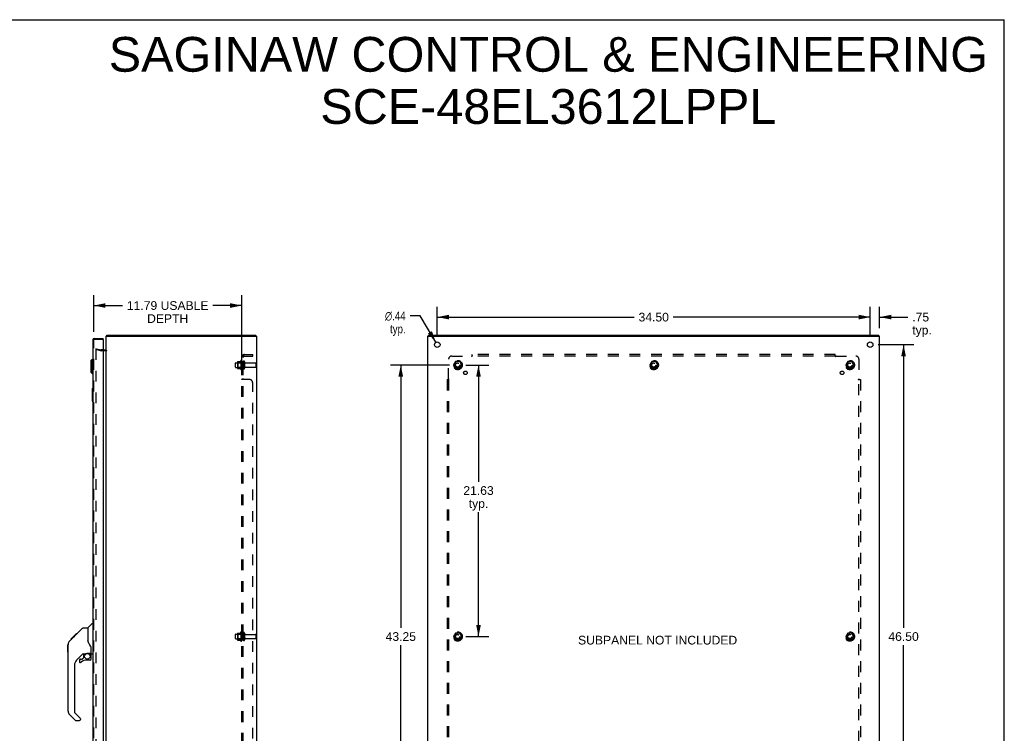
# Model space of a CAD drawing. Header units: inches. Extents: x 0 to 157, y 0 to 102.
# Tile 9 of 9: x 78 to 157, y 45 to 102. Entities that reach past the tile are written whole.
import ezdxf

# ---------------------------------------------------------------- set-up
doc = ezdxf.new("R2010")
doc.units = ezdxf.units.IN
doc.header["$LTSCALE"] = 8.630769
doc.header["$MEASUREMENT"] = 0
doc.linetypes.add('HIDDEN', pattern=[0.2, 0.1, -0.1])
doc.layers.get('0').update_dxf_attribs({"linetype": 'CONTINUOUS'})
for name, color, linetype in [('DEFAULT_2', 8, 'HIDDEN'), ('DIMENSIONS', 7, 'CONTINUOUS'), ('DOOR_ASSEMBLY', 7, 'CONTINUOUS'), ('SUBPANEL', 7, 'CONTINUOUS')]:
    doc.layers.add(name, color=color, linetype=linetype)
doc.styles.get("Standard").update_dxf_attribs({"font": 'arial.ttf'})
doc.styles.add('TEXTSTYLE_1', font='gdt', dxfattribs={"width": 0.8})
doc.dimstyles.new('DIMSTYLE_1', dxfattribs={"dimtxt": 0.692308, "dimasz": 0.923077, "dimexe": 0.09, "dimexo": 0.07, "dimgap": 0.0375, "dimtad": 0, "dimtih": 1, "dimtoh": 1, "dimzin": 4, "dimdsep": 46, "dimtxsty": 'Standard', "dimblk": '_FILLED', "dimblk1": '_FILLED', "dimblk2": '_FILLED', "dimcen": 0.09, "dimadec": 3, "dimazin": 1, "dimtfac": 1, "dimtdec": 3, "dimtofl": 0, "dimtmove": 0, "dimatfit": 3, "dimldrblk": '_FILLED', "dimfxl": 0, "dimtolj": 1, "dimtzin": 4, "dimarcsym": 0})
doc.dimstyles.new('DIMSTYLE_2', dxfattribs={"dimtxt": 0.692308, "dimasz": 0.923077, "dimexe": 0.09, "dimexo": 0.07, "dimgap": 0.09, "dimtad": 0, "dimtih": 1, "dimtoh": 1, "dimzin": 4, "dimdsep": 46, "dimtxsty": 'Standard', "dimblk": '_FILLED', "dimblk1": '_FILLED', "dimblk2": '_FILLED', "dimcen": 0.09, "dimadec": 3, "dimazin": 1, "dimtfac": 1, "dimtdec": 3, "dimtofl": 0, "dimtmove": 0, "dimatfit": 1, "dimldrblk": '_FILLED', "dimfxl": 0, "dimtolj": 1, "dimtzin": 4, "dimarcsym": 0})

# ---------------------------------------------------------------- blocks, each defined once
blk = doc.blocks.new('_FILLED')
at = {"color": 0, "linetype": 'ByBlock'}
blk.add_solid([(0, 0), (-1, 0.2), (-1, -0.2)], dxfattribs=at)
blk = doc.blocks.new('*D6')
at = {"layer": 'DIMENSIONS', "color": 2, "linetype": 'Continuous'}
for p, q in [((84.359, 76.685), (84.359, 79.602)), ((96.152, 73.521), (96.152, 79.602)), ((84.359, 78.771), (86.661, 78.771)), ((96.152, 78.771), (93.85, 78.771))]:
    blk.add_line(p, q, dxfattribs=at)
at = {"layer": 'DIMENSIONS', "color": 2, "linetype": 'Continuous', "xscale": 0.9230769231, "yscale": 0.9230769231, "zscale": 0.9230769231, "rotation": 180}
blk.add_blockref('_FILLED', (84.359, 78.771), dxfattribs=at)
at = {"layer": 'DIMENSIONS', "color": 2, "linetype": 'Continuous', "xscale": 0.9230769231, "yscale": 0.9230769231, "zscale": 0.9230769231}
blk.add_blockref('_FILLED', (96.152, 78.771), dxfattribs=at)
at = {"layer": 'DIMENSIONS', "color": 2, "linetype": 'Continuous', "insert": (90.255, 79.117), "char_height": 0.69231, "width": 6.49585, "attachment_point": 2, "line_spacing_factor": 0.9}
blk.add_mtext('11.79 USABLE\\PDEPTH', dxfattribs=at)
blk = doc.blocks.new('*D7')
at = {"layer": 'DIMENSIONS', "color": 2, "linetype": 'Continuous'}
for p, q in [((111.736, 76.302), (111.736, 78.68)), ((146.236, 76.302), (146.236, 78.68)), ((111.736, 77.849), (127.43, 77.849)), ((146.236, 77.849), (130.541, 77.849))]:
    blk.add_line(p, q, dxfattribs=at)
at = {"layer": 'DIMENSIONS', "color": 2, "linetype": 'Continuous', "xscale": 0.9230769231, "yscale": 0.9230769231, "zscale": 0.9230769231, "rotation": 180}
blk.add_blockref('_FILLED', (111.736, 77.849), dxfattribs=at)
at = {"layer": 'DIMENSIONS', "color": 2, "linetype": 'Continuous', "xscale": 0.9230769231, "yscale": 0.9230769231, "zscale": 0.9230769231}
blk.add_blockref('_FILLED', (146.236, 77.849), dxfattribs=at)
at = {"layer": 'DIMENSIONS', "color": 2, "linetype": 'Continuous', "insert": (128.986, 78.195), "char_height": 0.6923, "width": 2.41922, "attachment_point": 2, "line_spacing_factor": 0.9}
blk.add_mtext('34.50', dxfattribs=at)
blk = doc.blocks.new('*D8')
at = {"layer": 'DIMENSIONS', "color": 2, "linetype": 'Continuous'}
for p, q in [((146.882, 75.656), (149.726, 75.656)), ((148.895, 75.656), (148.895, 53.098)), ((148.895, 29.156), (148.895, 51.714)), ((146.882, 29.156), (149.726, 29.156))]:
    blk.add_line(p, q, dxfattribs=at)
at = {"layer": 'DIMENSIONS', "color": 2, "linetype": 'Continuous', "xscale": 0.9230769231, "yscale": 0.9230769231, "zscale": 0.9230769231}
for p, rotation in [((148.895, 75.656), 90), ((148.895, 29.156), 270)]:
    blk.add_blockref('_FILLED', p, dxfattribs=dict(at, rotation=rotation))
at = {"layer": 'DIMENSIONS', "color": 2, "linetype": 'Continuous', "insert": (148.895, 52.752), "char_height": 0.6923, "width": 2.41922, "attachment_point": 2, "line_spacing_factor": 0.9}
blk.add_mtext('46.50', dxfattribs=at)
blk = doc.blocks.new('*D9')
at = {"layer": 'DIMENSIONS', "color": 2, "linetype": 'Continuous'}
for p, q in [((110.372, 77.946), (109.565, 77.946)), ((111.624, 75.844), (110.372, 77.946))]:
    blk.add_line(p, q, dxfattribs=at)
at = {"layer": 'DIMENSIONS', "color": 2, "linetype": 'Continuous', "xscale": 0.9230769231, "yscale": 0.9230769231, "zscale": 0.9230769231, "rotation": 300.7566324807}
blk.add_blockref('_FILLED', (111.624, 75.844), dxfattribs=at)
at = {"layer": 'DIMENSIONS', "color": 2, "linetype": 'Continuous', "insert": (109.219, 78.293), "char_height": 0.69231, "width": 2.26651, "attachment_point": 3, "line_spacing_factor": 0.9, "style": 'TEXTSTYLE_1'}
blk.add_mtext('{\\fgdt;n}\\fArial;.44\\Ptyp.', dxfattribs=at)
blk = doc.blocks.new('*D11')
at = {"layer": 'DIMENSIONS', "color": 2, "linetype": 'Continuous'}
for p, q in [((146.236, 76.302), (146.236, 78.68)), ((146.986, 76.977), (146.986, 78.68)), ((146.236, 77.849), (144.389, 77.849)), ((146.986, 77.849), (149.241, 77.849))]:
    blk.add_line(p, q, dxfattribs=at)
at = {"layer": 'DIMENSIONS', "color": 2, "linetype": 'Continuous', "xscale": 0.9230769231, "yscale": 0.9230769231, "zscale": 0.9230769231}
blk.add_blockref('_FILLED', (146.236, 77.849), dxfattribs=at)
at = {"layer": 'DIMENSIONS', "color": 2, "linetype": 'Continuous', "xscale": 0.9230769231, "yscale": 0.9230769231, "zscale": 0.9230769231, "rotation": 180}
blk.add_blockref('_FILLED', (146.986, 77.849), dxfattribs=at)
at = {"layer": 'DIMENSIONS', "color": 2, "linetype": 'Continuous', "insert": (149.587, 78.195), "char_height": 0.6923, "width": 1.55705, "attachment_point": 1, "line_spacing_factor": 0.9}
blk.add_mtext('.75\\Ptyp.', dxfattribs=at)
blk = doc.blocks.new('*D12')
at = {"layer": 'DIMENSIONS', "color": 2, "linetype": 'Continuous'}
for p, q in [((112.714, 74.031), (107.999, 74.031)), ((108.83, 74.031), (108.83, 53.098)), ((108.83, 30.781), (108.83, 51.714)), ((112.714, 30.781), (107.999, 30.781))]:
    blk.add_line(p, q, dxfattribs=at)
at = {"layer": 'DIMENSIONS', "color": 2, "linetype": 'Continuous', "xscale": 0.9230769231, "yscale": 0.9230769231, "zscale": 0.9230769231}
for p, rotation in [((108.83, 74.031), 90), ((108.83, 30.781), 270)]:
    blk.add_blockref('_FILLED', p, dxfattribs=dict(at, rotation=rotation))
at = {"layer": 'DIMENSIONS', "color": 2, "linetype": 'Continuous', "insert": (108.83, 52.752), "char_height": 0.6923, "width": 2.41922, "attachment_point": 2, "line_spacing_factor": 0.9}
blk.add_mtext('43.25', dxfattribs=at)
blk = doc.blocks.new('*D13')
at = {"layer": 'DIMENSIONS', "color": 2, "linetype": 'Continuous'}
for p, q in [((114.007, 74.031), (115.854, 74.031)), ((115.023, 74.031), (115.023, 64.727)), ((115.023, 52.406), (115.023, 62.304)), ((114.007, 52.406), (115.854, 52.406))]:
    blk.add_line(p, q, dxfattribs=at)
at = {"layer": 'DIMENSIONS', "color": 2, "linetype": 'Continuous', "xscale": 0.9230769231, "yscale": 0.9230769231, "zscale": 0.9230769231}
for p, rotation in [((115.023, 74.031), 90), ((115.023, 52.406), 270)]:
    blk.add_blockref('_FILLED', p, dxfattribs=dict(at, rotation=rotation))
at = {"layer": 'DIMENSIONS', "color": 2, "linetype": 'Continuous', "insert": (115.023, 64.381), "char_height": 0.6923, "width": 2.41922, "attachment_point": 2, "line_spacing_factor": 0.9}
blk.add_mtext('21.63\\Ptyp.', dxfattribs=at)

msp = doc.modelspace()

# ---------------------------------------------------------------- linework, layer by layer
at = {"color": 7, "linetype": 'Continuous'}
for p, q in [((0, 101.538), (156.923, 101.538)), ((156.923, 0), (156.923, 101.538)), ((85.415, 76.331), (85.415, 76.406)), ((97.289, 76.331), (97.289, 76.406)), ((111.049, 76.331), (111.049, 76.406)), ((146.923, 76.331), (146.923, 76.406))]:
    msp.add_line(p, q, dxfattribs=at)
at = {"color": 3, "linetype": 'Continuous'}
for p, q in [((85.352, 28.481), (85.352, 76.331)), ((85.352, 76.331), (97.352, 76.331)), ((85.415, 76.406), (97.289, 76.406)), ((97.352, 28.481), (97.352, 76.331)), ((110.986, 28.481), (110.986, 76.331)), ((110.986, 76.331), (146.986, 76.331)), ((111.049, 76.406), (146.923, 76.406)), ((146.986, 28.481), (146.986, 76.331)), ((85.109, 75.231), (85.31, 75.231))]:
    msp.add_line(p, q, dxfattribs=at)
for points in [[(85.39, 76.375), (85.391, 76.377), (85.393, 76.378), (85.394, 76.38), (85.396, 76.382), (85.397, 76.385), (85.398, 76.387), (85.401, 76.392)], [(85.401, 76.392), (85.402, 76.394), (85.403, 76.396), (85.404, 76.398), (85.405, 76.399), (85.407, 76.401), (85.408, 76.403), (85.409, 76.404), (85.411, 76.405), (85.412, 76.405), (85.413, 76.406), (85.414, 76.406), (85.415, 76.406)]]:
    msp.add_lwpolyline(points, dxfattribs=at)
for centre in [(111.736, 75.656), (146.236, 75.656)]:
    msp.add_circle(centre, 0.219, dxfattribs=at)
for centre, radius, start, end in [((85.469, 76.289), 0.117, 132.55692, 158.95785), ((85.31, 75.273), 0.042, 270, 340.14177)]:
    msp.add_arc(centre, radius, start, end, dxfattribs=at)
at = {"layer": 'DEFAULT_2', "color": 8, "linetype": 'HIDDEN'}
for p, q in [((84.559, 75.335), (84.539, 75.263)), ((84.559, 75.328), (84.557, 75.328)), ((84.559, 75.335), (84.945, 75.232)), ((84.539, 75.31), (84.539, 75.308)), ((84.539, 75.308), (84.539, 29.504)), ((84.925, 75.159), (84.539, 75.263)), ((85.109, 75.231), (84.951, 75.231)), ((85.31, 75.156), (84.951, 75.156)), ((95.652, 73.873), (95.652, 74.188)), ((95.682, 74.218), (96.277, 74.218)), ((95.682, 73.843), (96.277, 73.843)), ((95.816, 74.286), (95.816, 73.775)), ((95.836, 74.214), (95.816, 74.234)), ((95.836, 73.847), (95.816, 73.827)), ((95.826, 74.308), (96.054, 74.308)), ((95.836, 74.214), (95.836, 73.847)), ((96.132, 74.214), (95.836, 74.214)), ((96.132, 73.847), (95.836, 73.847)), ((96.082, 74.387), (96.082, 73.675)), ((96.132, 74.214), (96.152, 74.234)), ((96.132, 74.214), (96.132, 73.847)), ((96.132, 73.847), (96.152, 73.827)), ((96.152, 74.365), (96.152, 73.697)), ((96.277, 74.288), (96.277, 73.773)), ((96.387, 74.288), (96.387, 73.773)), ((96.449, 74.196), (97.247, 74.196)), ((96.449, 73.866), (97.247, 73.866)), ((97.277, 74.166), (97.277, 73.896)), ((113.197, 74.303), (113.043, 74.036)), ((113.043, 74.026), (113.197, 73.758)), ((113.515, 74.308), (113.206, 74.308)), ((113.678, 74.036), (113.524, 74.303)), ((113.524, 73.758), (113.678, 74.026)), ((128.822, 74.303), (128.668, 74.036)), ((128.668, 74.026), (128.822, 73.758)), ((129.14, 74.308), (128.831, 74.308)), ((129.303, 74.036), (129.149, 74.303)), ((129.149, 73.758), (129.303, 74.026)), ((144.447, 74.303), (144.293, 74.036)), ((144.293, 74.026), (144.447, 73.758)), ((144.765, 74.308), (144.456, 74.308)), ((144.928, 74.036), (144.774, 74.303)), ((144.774, 73.758), (144.928, 74.026)), ((95.826, 73.753), (96.054, 73.753)), ((113.515, 73.753), (113.206, 73.753)), ((129.14, 73.753), (128.831, 73.753)), ((144.765, 73.753), (144.456, 73.753)), ((95.682, 52.593), (96.277, 52.593)), ((95.816, 52.661), (95.816, 52.15)), ((95.836, 52.589), (95.816, 52.609)), ((95.826, 52.683), (96.054, 52.683)), ((96.132, 52.589), (95.836, 52.589)), ((95.836, 52.589), (95.836, 52.222)), ((96.082, 52.762), (96.082, 52.05)), ((96.132, 52.589), (96.152, 52.609)), ((96.132, 52.589), (96.132, 52.222)), ((96.152, 52.74), (96.152, 52.072)), ((96.277, 52.663), (96.277, 52.148)), ((96.387, 52.663), (96.387, 52.148)), ((96.449, 52.571), (97.247, 52.571)), ((113.197, 52.678), (113.043, 52.411)), ((113.515, 52.683), (113.206, 52.683)), ((113.678, 52.411), (113.524, 52.678)), ((144.447, 52.678), (144.293, 52.411)), ((144.765, 52.683), (144.456, 52.683)), ((144.928, 52.411), (144.774, 52.678)), ((95.652, 52.248), (95.652, 52.563)), ((95.682, 52.218), (96.277, 52.218)), ((95.836, 52.222), (95.816, 52.202)), ((95.826, 52.128), (96.054, 52.128)), ((96.132, 52.222), (95.836, 52.222)), ((96.132, 52.222), (96.152, 52.202)), ((96.449, 52.241), (97.247, 52.241)), ((97.277, 52.541), (97.277, 52.271)), ((113.043, 52.401), (113.197, 52.133)), ((113.515, 52.128), (113.206, 52.128)), ((113.524, 52.133), (113.678, 52.401)), ((144.293, 52.401), (144.447, 52.133)), ((144.765, 52.128), (144.456, 52.128)), ((144.774, 52.133), (144.928, 52.401))]:
    msp.add_line(p, q, dxfattribs=at)
for points in [[(84.557, 75.328), (84.555, 75.328), (84.553, 75.327), (84.551, 75.326), (84.549, 75.325), (84.547, 75.324), (84.545, 75.322), (84.544, 75.321), (84.542, 75.319), (84.541, 75.317), (84.54, 75.315), (84.54, 75.313), (84.539, 75.31)], [(84.563, 75.327), (84.561, 75.328), (84.559, 75.328), (84.559, 75.328)]]:
    msp.add_lwpolyline(points, dxfattribs=at)
for centre, radius in [((113.361, 74.031), 0.372), ((113.361, 74.031), 0.356), ((113.361, 74.031), 0.312), ((113.361, 74.031), 0.204), ((113.361, 74.031), 0.188), ((113.361, 74.031), 0.183), ((113.361, 74.031), 0.165), ((128.986, 74.031), 0.372), ((128.986, 74.031), 0.356), ((128.986, 74.031), 0.312), ((128.986, 74.031), 0.204), ((128.986, 74.031), 0.188), ((128.986, 74.031), 0.183), ((128.986, 74.031), 0.165), ((144.611, 74.031), 0.372), ((144.611, 74.031), 0.356), ((144.611, 74.031), 0.312), ((144.611, 74.031), 0.204), ((144.611, 74.031), 0.188), ((144.611, 74.031), 0.183), ((144.611, 74.031), 0.165), ((113.361, 52.406), 0.372), ((113.361, 52.406), 0.356), ((113.361, 52.406), 0.312), ((113.361, 52.406), 0.204), ((113.361, 52.406), 0.188), ((113.361, 52.406), 0.183), ((113.361, 52.406), 0.165), ((144.611, 52.406), 0.372), ((144.611, 52.406), 0.356), ((144.611, 52.406), 0.312), ((144.611, 52.406), 0.204), ((144.611, 52.406), 0.188), ((144.611, 52.406), 0.183), ((144.611, 52.406), 0.165)]:
    msp.add_circle(centre, radius, dxfattribs=at)
for centre, radius, start, end in [((84.951, 75.256), 0.1, 255, 270), ((84.951, 75.256), 0.025, 255, 270), ((85.31, 75.273), 0.117, 270, 326.90018), ((95.682, 74.188), 0.03, 90, 180), ((95.682, 73.873), 0.03, 180, 270), ((95.957, 74.286), 0.141, 174.79195, 180), ((95.957, 73.775), 0.141, 180, 185.20805), ((95.826, 74.298), 0.01, 90, 174.80617), ((95.826, 73.763), 0.01, 185.19383, 270), ((96.035, 74.318), 0.01, 270, 336.03207), ((96.682, 74.031), 0.698, 149.33687, 156.03207), ((96.114, 74.365), 0.0384, 0, 145.55034), ((96.332, 74.288), 0.055, 0, 180), ((96.332, 73.773), 0.055, 180, 360), ((96.449, 74.258), 0.0625, 180, 270), ((96.449, 73.803), 0.0625, 90, 180), ((97.247, 74.166), 0.03, 0, 90), ((97.247, 73.896), 0.03, 270, 360), ((113.052, 74.031), 0.01, 150.01268, 209.98829), ((113.206, 74.298), 0.01, 90.01235, 149.98915), ((113.206, 73.763), 0.01, 210.01204, 269.98872), ((113.515, 74.298), 0.01, 30.01204, 89.98872), ((113.515, 73.763), 0.01, 270.01235, 329.98915), ((113.669, 74.031), 0.01, 330.01268, 29.98829), ((128.677, 74.031), 0.01, 150.01268, 209.98829), ((128.831, 74.298), 0.01, 90.01235, 149.98915), ((128.831, 73.763), 0.01, 210.01204, 269.98872), ((129.14, 74.298), 0.01, 30.01204, 89.98872), ((129.14, 73.763), 0.01, 270.01235, 329.98915), ((129.294, 74.031), 0.01, 330.01268, 29.98829), ((144.302, 74.031), 0.01, 150.01268, 209.98829), ((144.456, 74.298), 0.01, 90.01235, 149.98915), ((144.456, 73.763), 0.01, 210.01204, 269.98872), ((144.765, 74.298), 0.01, 30.01204, 89.98872), ((144.765, 73.763), 0.01, 270.01235, 329.98915), ((144.919, 74.031), 0.01, 330.01268, 29.98829), ((96.035, 73.743), 0.01, 23.96793, 90), ((96.682, 74.031), 0.698, 203.96793, 210.66313), ((96.114, 73.697), 0.0384, 214.44966, 360), ((95.682, 52.563), 0.03, 90, 180), ((95.957, 52.661), 0.141, 174.79195, 180), ((95.826, 52.673), 0.01, 90, 174.80617), ((96.035, 52.693), 0.01, 270, 336.03207), ((96.682, 52.406), 0.698, 149.33687, 156.03207), ((96.114, 52.74), 0.0384, 0, 145.55034), ((96.332, 52.663), 0.055, 0, 180), ((96.449, 52.633), 0.0625, 180, 270), ((97.247, 52.541), 0.03, 0, 90), ((113.206, 52.673), 0.01, 90.01235, 149.98915), ((113.515, 52.673), 0.01, 30.01204, 89.98872), ((144.456, 52.673), 0.01, 90.01235, 149.98915), ((144.765, 52.673), 0.01, 30.01204, 89.98872), ((95.682, 52.248), 0.03, 180, 270), ((95.957, 52.15), 0.141, 180, 185.20805), ((95.826, 52.138), 0.01, 185.19383, 270), ((96.035, 52.118), 0.01, 23.96793, 90), ((96.682, 52.406), 0.698, 203.96793, 210.66313), ((96.114, 52.072), 0.0384, 214.44966, 360), ((96.332, 52.148), 0.055, 180, 360), ((96.449, 52.178), 0.0625, 90, 180), ((97.247, 52.271), 0.03, 270, 360), ((113.052, 52.406), 0.01, 150.01268, 209.98829), ((113.206, 52.138), 0.01, 210.01204, 269.98872), ((113.515, 52.138), 0.01, 270.01235, 329.98915), ((113.669, 52.406), 0.01, 330.01268, 29.98829), ((144.302, 52.406), 0.01, 150.01268, 209.98829), ((144.456, 52.138), 0.01, 210.01204, 269.98872), ((144.765, 52.138), 0.01, 270.01235, 329.98915), ((144.919, 52.406), 0.01, 330.01268, 29.98829)]:
    msp.add_arc(centre, radius, start, end, dxfattribs=at)
at = {"layer": 'DOOR_ASSEMBLY', "color": 3, "linetype": 'Continuous'}
for p, q in [((84.401, 76.156), (85.109, 76.156)), ((84.284, 76.039), (84.284, 28.773)), ((85.109, 76.066), (85.109, 28.746))]:
    msp.add_line(p, q, dxfattribs=at)
at = {"layer": 'DOOR_ASSEMBLY', "color": 7, "linetype": 'Continuous'}
for p, q in [((85.109, 76.081), (85.109, 76.156)), ((85.109, 76.081), (85.094, 76.081)), ((84.126, 74.342), (84.245, 74.46)), ((84.126, 74.342), (84.126, 73.476)), ((84.245, 74.46), (84.245, 73.358)), ((84.245, 74.46), (84.284, 74.46)), ((84.126, 73.476), (84.245, 73.358)), ((84.245, 73.358), (84.284, 73.358)), ((84.224, 72.141), (84.224, 71.171)), ((84.239, 72.156), (84.284, 72.156)), ((84.271, 72.056), (84.271, 71.256)), ((84.239, 71.156), (84.284, 71.156)), ((83.896, 53.101), (84.194, 53.398)), ((84.284, 53.41), (84.222, 53.41)), ((82.537, 52.202), (82.95, 52.615)), ((82.857, 52.455), (83.473, 53.072)), ((82.95, 52.615), (82.952, 52.617)), ((83.017, 52.615), (82.95, 52.615)), ((82.951, 52.616), (83.018, 52.616)), ((82.952, 52.617), (83.019, 52.617)), ((83.529, 53.095), (83.89, 53.095)), ((83.89, 53.095), (83.89, 51.99)), ((82.43, 52.028), (82.411, 52.007)), ((82.43, 52.028), (82.709, 52.306)), ((82.537, 52.202), (82.603, 52.202)), ((82.54, 52.205), (82.606, 52.205)), ((82.541, 52.206), (82.608, 52.206)), ((82.689, 52.287), (82.622, 52.287)), ((82.708, 52.373), (82.775, 52.373)), ((82.709, 52.307), (82.842, 52.44)), ((82.722, 52.32), (82.709, 52.306)), ((82.736, 52.333), (82.722, 52.32)), ((82.857, 52.455), (82.79, 52.455)), ((82.814, 52.412), (82.857, 52.455)), ((82.867, 52.532), (82.934, 52.532)), ((83.91, 51.997), (83.89, 52.053)), ((82.304, 51.168), (82.304, 51.755)), ((82.315, 46.467), (82.315, 51.751)), ((83.502, 51.033), (83, 50.532)), ((83.536, 51.023), (83.536, 50.696)), ((83.578, 51.028), (83.666, 51.028)), ((83.844, 51.069), (83.851, 51.069)), ((83.851, 51.069), (84.146, 51.069)), ((84.028, 51.069), (84.108, 50.989)), ((84.166, 51.067), (84.166, 51.474)), ((84.205, 51.028), (84.284, 51.028)), ((83.221, 50.534), (83.221, 50.415)), ((83.3, 50.613), (83.452, 50.613)), ((83.461, 50.616), (83.532, 50.688)), ((84.087, 50.534), (83.851, 50.534)), ((84.101, 50.982), (84.094, 50.976)), ((84.146, 50.85), (84.166, 50.85)), ((84.166, 50.613), (84.166, 50.85)), ((82.827, 50.114), (82.827, 46.381)), ((82.85, 46.325), (83.286, 45.89)), ((82.883, 45.736), (82.431, 46.188)), ((82.939, 45.713), (83.221, 45.713)), ((83.3, 45.856), (83.3, 45.792))]:
    msp.add_line(p, q, dxfattribs=at)
at = {"layer": 'DOOR_ASSEMBLY', "color": 8, "linetype": 'HIDDEN'}
for p, q in [((84.359, 28.773), (84.359, 76.039)), ((84.401, 76.081), (85.094, 76.081))]:
    msp.add_line(p, q, dxfattribs=at)
at = {"layer": 'DOOR_ASSEMBLY', "color": 7, "linetype": 'Continuous'}
for points in [[(84.269, 72.092), (84.269, 72.086), (84.27, 72.08), (84.27, 72.074), (84.27, 72.068), (84.271, 72.062), (84.271, 72.056)], [(84.271, 71.256), (84.271, 71.25), (84.27, 71.243), (84.27, 71.237), (84.27, 71.231), (84.269, 71.225), (84.269, 71.22)], [(83.473, 53.072), (83.481, 53.078), (83.49, 53.084), (83.499, 53.089), (83.509, 53.092), (83.519, 53.094), (83.529, 53.095)], [(82.43, 52.028), (82.411, 52.008), (82.386, 51.975), (82.364, 51.939), (82.346, 51.902), (82.332, 51.862), (82.322, 51.822), (82.317, 51.78), (82.315, 51.751)], [(82.814, 52.412), (82.792, 52.39), (82.77, 52.368), (82.736, 52.333)], [(84.113, 51.645), (84.064, 51.715), (84.015, 51.792), (83.974, 51.863), (83.94, 51.93), (83.91, 51.997)], [(83.666, 51.028), (83.674, 51.029), (83.683, 51.031), (83.693, 51.034), (83.704, 51.038), (83.717, 51.042), (83.732, 51.048), (83.749, 51.053), (83.767, 51.058), (83.785, 51.062), (83.805, 51.066), (83.825, 51.068), (83.844, 51.069)], [(84.166, 51.474), (84.165, 51.498), (84.16, 51.533), (84.151, 51.567), (84.139, 51.599), (84.124, 51.628), (84.113, 51.645)], [(84.146, 50.85), (84.145, 50.864), (84.144, 50.878), (84.141, 50.892), (84.137, 50.905), (84.132, 50.918), (84.126, 50.931), (84.12, 50.943), (84.112, 50.954), (84.103, 50.965), (84.094, 50.976)], [(84.108, 50.989), (84.108, 50.989), (84.107, 50.989), (84.107, 50.988), (84.105, 50.987), (84.104, 50.986), (84.101, 50.982)]]:
    msp.add_lwpolyline(points, dxfattribs=at)
msp.add_circle((83.851, 50.829), 0.217, dxfattribs=at)
at = {"layer": 'DOOR_ASSEMBLY', "color": 3, "linetype": 'Continuous'}
for centre, radius, start, end in [((84.401, 76.039), 0.117, 90, 180), ((85.094, 76.066), 0.015, 0, 90)]:
    msp.add_arc(centre, radius, start, end, dxfattribs=at)
at = {"layer": 'DOOR_ASSEMBLY', "color": 8, "linetype": 'HIDDEN'}
msp.add_arc((84.401, 76.039), 0.042, 90, 180, dxfattribs=at)
at = {"layer": 'DOOR_ASSEMBLY', "color": 7, "linetype": 'Continuous'}
for centre, radius, start, end in [((84.239, 72.141), 0.015, 90, 180), ((84.269, 72.141), 0.015, 0, 90), ((84.239, 71.171), 0.015, 180, 270), ((84.269, 71.171), 0.015, 270, 360), ((84.222, 53.37), 0.0394, 90, 135), ((83.91, 53.087), 0.0197, 135, 172.5), ((82.323, 51.755), 0.0197, 110.96309, 180), ((82.323, 51.168), 0.0197, 180, 246.39296), ((83.578, 50.831), 0.197, 90, 135), ((84.146, 51.089), 0.0197, 270, 360), ((84.205, 51.067), 0.0394, 180, 270), ((83.418, 50.114), 0.591, 135, 180), ((83.3, 50.534), 0.0787, 90, 180), ((83.3, 50.415), 0.0787, 180, 309.5212), ((83.851, 49.746), 0.787, 90, 129.5212), ((83.452, 50.624), 0.0118, 270, 315), ((83.524, 50.696), 0.0118, 315, 360), ((84.087, 50.613), 0.0787, 270, 360), ((83.969, 50.85), 0.197, 0, 45), ((82.709, 46.467), 0.394, 180, 225), ((82.906, 46.381), 0.0787, 180, 225), ((82.939, 45.792), 0.0787, 225, 270), ((83.221, 45.792), 0.0787, 270, 360), ((83.252, 45.856), 0.0472, 0, 45)]:
    msp.add_arc(centre, radius, start, end, dxfattribs=at)
at = {"layer": 'SUBPANEL', "color": 8, "linetype": 'HIDDEN'}
for p, q in [((96.152, 30.062), (96.152, 74.75)), ((96.277, 74.75), (96.152, 74.75)), ((96.206, 74.788), (96.302, 74.709)), ((96.239, 74.745), (96.24, 74.744)), ((96.24, 74.744), (96.242, 74.744)), ((96.242, 74.744), (96.244, 74.743)), ((96.277, 30.062), (96.277, 74.75)), ((96.389, 74.875), (97.027, 74.875)), ((96.389, 74.75), (97.027, 74.75)), ((97.027, 74.75), (97.027, 74.875)), ((112.892, 74.75), (114.481, 74.75)), ((114.495, 74.73), (114.491, 74.736)), ((114.517, 74.709), (114.517, 74.875)), ((143.454, 74.875), (114.517, 74.875)), ((143.454, 74.75), (114.517, 74.75)), ((143.454, 74.709), (143.454, 74.875)), ((143.49, 74.75), (145.079, 74.75)), ((96.277, 74.281), (96.152, 74.281)), ((96.277, 73.781), (96.152, 73.781)), ((112.642, 72.91), (112.642, 74.5)), ((145.329, 74.5), (145.329, 72.91)), ((96.277, 73.553), (96.152, 73.553)), ((96.277, 73.272), (96.152, 73.272)), ((96.277, 72.91), (96.152, 72.91)), ((96.175, 72.89), (96.171, 72.892)), ((96.178, 72.889), (96.174, 72.89)), ((96.777, 72.875), (96.206, 72.875)), ((97.027, 32.187), (97.027, 72.625)), ((112.517, 72.875), (112.517, 31.937)), ((112.517, 72.875), (112.683, 72.875)), ((112.642, 72.875), (112.642, 31.937)), ((145.288, 72.875), (145.454, 72.875)), ((145.31, 72.897), (145.316, 72.901)), ((145.329, 31.937), (145.329, 72.875)), ((145.454, 72.875), (145.454, 31.937)), ((96.277, 52.656), (96.152, 52.656)), ((96.277, 52.156), (96.152, 52.156))]:
    msp.add_line(p, q, dxfattribs=at)
for points in [[(96.174, 74.77), (96.171, 74.768), (96.168, 74.767), (96.165, 74.765), (96.163, 74.764), (96.16, 74.762), (96.158, 74.761), (96.156, 74.759), (96.155, 74.757), (96.154, 74.755), (96.153, 74.754), (96.152, 74.752), (96.152, 74.751), (96.152, 74.75)], [(96.206, 74.788), (96.204, 74.786), (96.202, 74.784), (96.2, 74.782), (96.197, 74.781), (96.194, 74.779), (96.191, 74.777), (96.188, 74.776), (96.184, 74.774), (96.181, 74.773), (96.174, 74.77)], [(96.22, 74.75), (96.22, 74.75), (96.219, 74.75), (96.219, 74.75), (96.219, 74.75), (96.218, 74.75), (96.218, 74.75), (96.218, 74.75), (96.217, 74.75), (96.217, 74.75)], [(96.217, 74.75), (96.217, 74.75), (96.217, 74.75), (96.217, 74.75), (96.218, 74.75), (96.218, 74.75), (96.218, 74.75), (96.219, 74.749), (96.219, 74.749), (96.22, 74.749), (96.22, 74.749), (96.221, 74.749), (96.221, 74.749), (96.222, 74.749), (96.222, 74.749), (96.223, 74.749), (96.223, 74.749), (96.224, 74.749), (96.225, 74.748), (96.225, 74.748), (96.226, 74.748), (96.227, 74.748), (96.227, 74.748), (96.228, 74.748), (96.229, 74.748), (96.229, 74.747), (96.23, 74.747), (96.231, 74.747), (96.232, 74.747), (96.232, 74.747), (96.233, 74.746), (96.234, 74.746), (96.235, 74.746), (96.235, 74.746), (96.236, 74.746), (96.237, 74.745), (96.238, 74.745), (96.239, 74.745)], [(96.244, 74.743), (96.245, 74.743), (96.246, 74.743), (96.247, 74.742), (96.248, 74.742), (96.249, 74.742), (96.25, 74.741), (96.251, 74.741), (96.251, 74.741), (96.252, 74.74), (96.253, 74.74), (96.254, 74.74), (96.255, 74.739), (96.256, 74.739), (96.257, 74.738), (96.258, 74.738), (96.259, 74.737), (96.26, 74.737), (96.261, 74.737), (96.262, 74.736), (96.263, 74.736), (96.264, 74.735), (96.265, 74.735), (96.266, 74.735), (96.267, 74.734), (96.268, 74.734), (96.269, 74.733), (96.27, 74.733), (96.27, 74.732), (96.271, 74.732), (96.272, 74.732), (96.273, 74.731), (96.273, 74.731), (96.274, 74.731), (96.275, 74.73), (96.276, 74.73), (96.276, 74.729), (96.277, 74.729), (96.277, 74.729), (96.278, 74.728), (96.279, 74.728), (96.279, 74.728), (96.28, 74.727), (96.28, 74.727), (96.28, 74.727), (96.281, 74.727), (96.281, 74.727)], [(96.292, 74.726), (96.29, 74.728), (96.288, 74.73), (96.286, 74.732), (96.284, 74.734), (96.283, 74.736), (96.281, 74.738), (96.28, 74.741), (96.279, 74.743), (96.278, 74.745), (96.277, 74.746), (96.277, 74.748), (96.277, 74.75)], [(96.281, 74.727), (96.281, 74.727), (96.281, 74.727), (96.281, 74.727), (96.281, 74.727), (96.28, 74.727), (96.28, 74.727), (96.28, 74.727), (96.279, 74.728), (96.279, 74.728), (96.279, 74.728), (96.278, 74.729), (96.278, 74.729), (96.277, 74.729)], [(96.302, 74.709), (96.303, 74.709), (96.303, 74.71), (96.303, 74.711), (96.303, 74.712), (96.302, 74.712), (96.302, 74.714), (96.301, 74.715), (96.3, 74.716), (96.299, 74.717), (96.298, 74.719), (96.296, 74.721), (96.295, 74.722), (96.292, 74.726)], [(114.492, 74.761), (114.49, 74.759), (114.489, 74.757), (114.487, 74.755), (114.485, 74.754), (114.484, 74.752), (114.483, 74.751), (114.481, 74.75)], [(114.491, 74.736), (114.489, 74.738), (114.488, 74.741), (114.487, 74.743), (114.485, 74.745), (114.484, 74.746), (114.483, 74.748), (114.481, 74.75)], [(114.5, 74.768), (114.495, 74.764), (114.492, 74.761)], [(114.517, 74.709), (114.515, 74.709), (114.514, 74.71), (114.512, 74.711), (114.511, 74.712), (114.509, 74.712), (114.508, 74.714), (114.506, 74.715), (114.505, 74.716), (114.504, 74.717), (114.502, 74.719), (114.501, 74.721), (114.5, 74.722), (114.498, 74.724), (114.497, 74.726), (114.496, 74.728), (114.495, 74.73)], [(114.517, 74.788), (114.515, 74.786), (114.514, 74.784), (114.513, 74.782), (114.511, 74.781), (114.51, 74.779), (114.508, 74.777), (114.507, 74.776), (114.505, 74.774), (114.504, 74.773), (114.503, 74.771), (114.501, 74.77), (114.5, 74.768)], [(143.454, 74.788), (143.456, 74.786), (143.457, 74.784), (143.459, 74.782), (143.46, 74.781), (143.461, 74.779), (143.463, 74.777), (143.464, 74.776), (143.466, 74.774), (143.467, 74.773), (143.469, 74.771), (143.47, 74.77), (143.471, 74.768), (143.476, 74.764)], [(143.454, 74.709), (143.456, 74.709), (143.458, 74.71), (143.459, 74.711), (143.461, 74.712), (143.462, 74.712), (143.463, 74.714), (143.465, 74.715), (143.466, 74.716), (143.468, 74.717), (143.469, 74.719), (143.47, 74.721), (143.471, 74.722), (143.473, 74.724), (143.474, 74.726), (143.475, 74.728), (143.476, 74.73), (143.48, 74.736)], [(143.476, 74.764), (143.479, 74.761), (143.481, 74.759), (143.482, 74.757), (143.484, 74.755), (143.486, 74.754), (143.487, 74.752), (143.488, 74.751), (143.49, 74.75)], [(143.48, 74.736), (143.482, 74.738), (143.483, 74.741), (143.484, 74.743), (143.486, 74.745), (143.487, 74.746), (143.488, 74.748), (143.49, 74.75)], [(96.171, 72.892), (96.168, 72.893), (96.165, 72.895), (96.162, 72.896), (96.159, 72.898), (96.157, 72.9), (96.155, 72.902), (96.154, 72.904), (96.153, 72.905), (96.152, 72.907), (96.152, 72.909), (96.152, 72.91)], [(96.168, 72.893), (96.165, 72.894), (96.163, 72.896), (96.16, 72.898), (96.158, 72.899), (96.156, 72.901), (96.155, 72.903), (96.154, 72.904), (96.153, 72.906), (96.152, 72.907), (96.152, 72.909), (96.152, 72.91)], [(96.204, 72.876), (96.202, 72.877), (96.2, 72.879), (96.197, 72.88), (96.194, 72.882), (96.191, 72.883), (96.188, 72.885), (96.178, 72.889)], [(96.206, 72.875), (96.204, 72.876), (96.202, 72.878), (96.199, 72.879), (96.196, 72.881), (96.193, 72.882), (96.189, 72.884), (96.185, 72.885)], [(96.28, 72.903), (96.279, 72.905), (96.278, 72.906), (96.277, 72.907), (96.277, 72.909), (96.277, 72.91)], [(96.284, 72.899), (96.283, 72.901), (96.281, 72.902), (96.28, 72.903), (96.279, 72.905), (96.278, 72.906), (96.277, 72.907), (96.277, 72.909), (96.277, 72.91)], [(96.303, 72.881), (96.302, 72.882), (96.302, 72.884), (96.301, 72.885), (96.3, 72.886), (96.299, 72.888), (96.298, 72.889), (96.296, 72.89), (96.295, 72.892), (96.293, 72.893), (96.292, 72.894), (96.29, 72.895), (96.288, 72.897), (96.286, 72.898), (96.284, 72.899), (96.283, 72.901), (96.281, 72.902)], [(96.302, 72.875), (96.303, 72.876), (96.303, 72.878), (96.303, 72.879), (96.303, 72.881), (96.302, 72.882), (96.302, 72.884), (96.301, 72.885), (96.3, 72.886), (96.299, 72.888), (96.298, 72.889), (96.296, 72.89), (96.295, 72.892), (96.293, 72.893)], [(96.302, 72.875), (96.303, 72.876), (96.303, 72.878), (96.303, 72.879)], [(112.603, 72.875), (112.605, 72.876), (112.608, 72.878), (112.61, 72.879), (112.611, 72.881), (112.613, 72.882), (112.615, 72.884), (112.617, 72.885), (112.618, 72.887), (112.62, 72.889), (112.622, 72.89), (112.623, 72.892)], [(112.623, 72.892), (112.63, 72.898), (112.632, 72.9), (112.633, 72.902), (112.635, 72.904), (112.637, 72.905), (112.639, 72.907), (112.64, 72.909), (112.642, 72.91)], [(112.655, 72.901), (112.653, 72.902), (112.651, 72.903), (112.649, 72.905), (112.647, 72.906), (112.645, 72.907), (112.643, 72.909), (112.642, 72.91)], [(112.683, 72.875), (112.682, 72.876), (112.681, 72.878), (112.681, 72.879), (112.68, 72.881), (112.679, 72.882), (112.678, 72.884), (112.677, 72.885), (112.675, 72.886), (112.674, 72.888), (112.672, 72.889), (112.671, 72.89), (112.669, 72.892), (112.667, 72.893), (112.666, 72.894), (112.664, 72.895), (112.662, 72.897), (112.655, 72.901)], [(145.288, 72.875), (145.289, 72.876), (145.29, 72.878), (145.29, 72.879), (145.291, 72.881), (145.292, 72.882), (145.293, 72.884), (145.294, 72.885), (145.296, 72.886), (145.297, 72.888), (145.299, 72.889), (145.3, 72.89), (145.302, 72.892), (145.304, 72.893), (145.306, 72.894), (145.307, 72.895), (145.31, 72.897)], [(145.316, 72.901), (145.318, 72.902), (145.32, 72.903), (145.322, 72.905), (145.324, 72.906), (145.326, 72.907), (145.328, 72.909), (145.329, 72.91)], [(145.34, 72.899), (145.339, 72.901), (145.337, 72.903), (145.335, 72.904), (145.334, 72.906), (145.332, 72.907), (145.331, 72.909), (145.329, 72.91)], [(145.348, 72.892), (145.344, 72.896), (145.34, 72.899)], [(145.368, 72.875), (145.366, 72.876), (145.364, 72.877), (145.362, 72.879), (145.36, 72.88), (145.359, 72.882), (145.357, 72.883), (145.355, 72.885), (145.354, 72.886), (145.352, 72.887), (145.351, 72.889), (145.349, 72.89), (145.348, 72.892)]]:
    msp.add_lwpolyline(points, dxfattribs=at)
for centre, radius in [((113.361, 74.031), 0.25), ((128.986, 74.031), 0.25), ((144.611, 74.031), 0.25), ((113.979, 73.412), 0.141), ((143.992, 73.412), 0.141), ((113.361, 52.406), 0.25), ((144.611, 52.406), 0.25)]:
    msp.add_circle(centre, radius, dxfattribs=at)
for centre, radius, start, end in [((96.389, 74.638), 0.237, 90, 180), ((96.389, 74.638), 0.112, 90, 180), ((112.892, 74.5), 0.25, 90, 180), ((145.079, 74.5), 0.25, 0, 90), ((96.777, 72.625), 0.25, 0, 90)]:
    msp.add_arc(centre, radius, start, end, dxfattribs=at)

# ---------------------------------------------------------------- texts
at = {"layer": 'DIMENSIONS', "color": 2, "linetype": 'Continuous', "attachment_point": 2, "line_spacing_factor": 0.9}
for s, insert, char_height, width in [('SAGINAW CONTROL & ENGINEERING\\PSCE-48EL3612LPPL', (120.59, 100.164), 2.76923, 69.94109), ('SUBPANEL NOT INCLUDED', (129.297, 52.464), 0.69231, 12.65971)]:
    msp.add_mtext(s, dxfattribs=dict(at, insert=insert, char_height=char_height, width=width))

# ---------------------------------------------------------------- dimensions: what is measured, and where the dimension line sits
at = {"layer": 'DIMENSIONS', "color": 2, "linetype": 'Continuous'}
for base, p1, p2, angle, text, picture, middle in [((84.359, 78.771), (96.152, 73.451), (84.359, 76.615), 180, '<> USABLE\\PDEPTH', '*D6', (90.255, 78.252)), ((146.236, 77.849), (146.986, 76.907), (146.236, 76.232), 180, '<>\\Ptyp.', '*D11', (150.366, 77.33)), ((115.023369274, 74.030808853), (113.936730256, 52.405808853), (113.936730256, 74.030808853), 90, '<>\\Ptyp.', '*D13', (115.023369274, 63.515614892))]:
    dim = msp.add_linear_dim(base=base, p1=p1, p2=p2, angle=angle, text=text, dimstyle='DIMSTYLE_1', dxfattribs=at)
    dim.commit()
    dim.dimension.update_dxf_attribs({"geometry": picture, "text_midpoint": middle, "dimtype": 160})
dim = msp.add_linear_dim(base=(146.236, 77.849), p1=(111.736, 76.232), p2=(146.236, 76.232), dimstyle='DIMSTYLE_1', dxfattribs=at)
dim.commit()
dim.dimension.update_dxf_attribs({"geometry": '*D7', "text_midpoint": (128.984, 77.845), "dimtype": 160})
dim = msp.add_diameter_dim_2p(p1=(111.624, 75.844), p2=(111.847, 75.468), text='%%c<>\\Ptyp.', dimstyle='DIMSTYLE_2', override={"dimpost": '<>'}, dxfattribs=at)
dim.commit()
dim.dimension.update_dxf_attribs({"geometry": '*D9', "text_midpoint": (108.085, 77.427), "dimtype": 163})
for base, p1, p2, picture, middle in [((148.895, 29.156), (146.812, 75.656), (146.812, 29.156), '*D8', (148.877, 52.402)), ((108.83, 30.781), (112.784, 74.031), (112.784, 30.781), '*D12', (108.814, 52.402))]:
    dim = msp.add_linear_dim(base=base, p1=p1, p2=p2, angle=270, dimstyle='DIMSTYLE_1', dxfattribs=at)
    dim.commit()
    dim.dimension.update_dxf_attribs({"geometry": picture, "text_midpoint": middle, "dimtype": 160})

doc.saveas('drawing.dxf')
